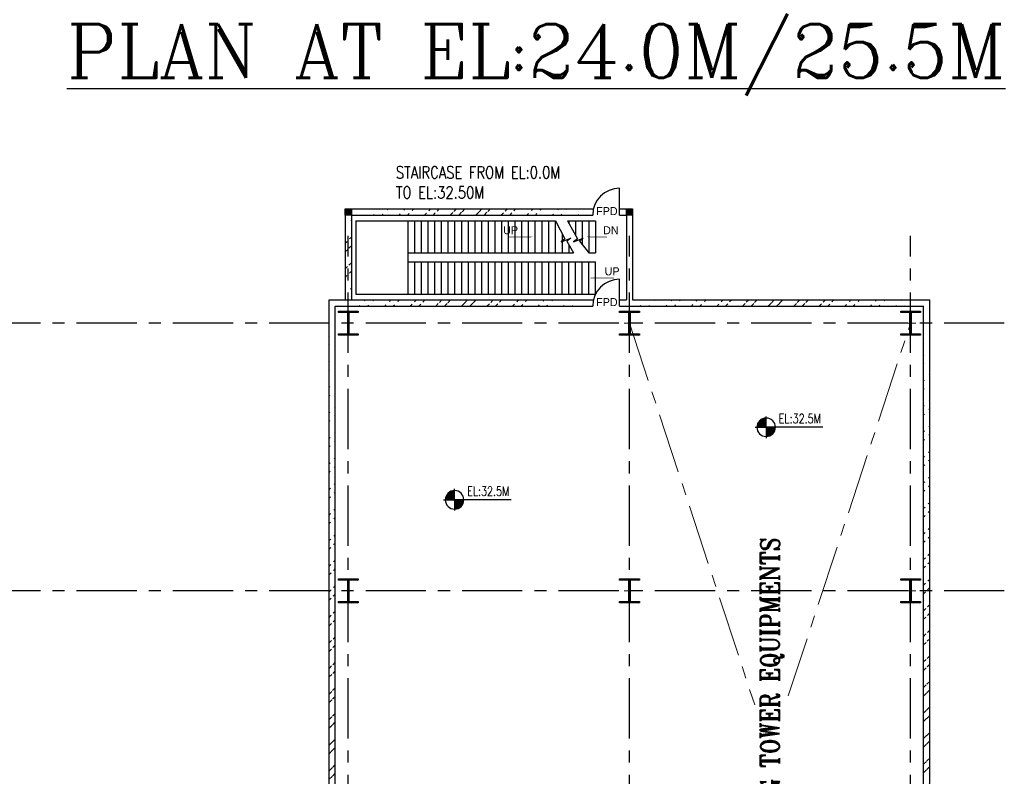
# Model space of a CAD drawing. Header units: inches. Extents: x 0 to 1544102, y -287698 to 23144100.
# Tile 7 of 256: x 149824 to 186596, y -237023 to -208773. Entities that reach past the tile are written whole.
import ezdxf

# ---------------------------------------------------------------- set-up
doc = ezdxf.new("R2010")
doc.units = ezdxf.units.IN
doc.header["$LTSCALE"] = 1800
doc.header["$MEASUREMENT"] = 0
doc.linetypes.add('CENTER', pattern=[2, 1.25, -0.25, 0.25, -0.25])
doc.layers.get('0').update_dxf_attribs({"color": 253, "lineweight": 9})
doc.layers.add('CEN', color=2, linetype='CENTER', lineweight=15)
for name, color, linetype in [('COL', 1, 'Continuous'), ('GRID', 251, 'CENTER'), ('STAIR', 2, 'Continuous'), ('TEXT', 3, 'Continuous'), ('WALL', 6, 'Continuous')]:
    doc.layers.add(name, color=color, linetype=linetype)
doc.styles.add('HTX11', font='O8111901')
doc.styles.add('ROMANC', font='ROMANC.SHX')
doc.styles.add('ROMANS', font='romans.shx')
doc.styles.add('ROMANT', font='romant')
doc.styles.get("Standard").update_dxf_attribs({"font": 'arial.ttf'})
pattern_1 = [(45, (-320647.8, -240592.44), (-477.2971, 477.2971), []), (45, (-320329.6, -240592.44), (-477.2971, 477.2971), [])]

# ---------------------------------------------------------------- blocks, each defined once
blk = doc.blocks.new('F-ROW COLUMN')
at = {"layer": 'COL'}
h = blk.add_hatch(dxfattribs=at)
h.set_pattern_fill('ANSI31', color=256, scale=200, angle=180, style=0)
h.set_pattern_definition([(225, (-557328.912, -127499.994), (17.6776695, -17.6776695), [])])
h.paths.add_polyline_path([(370, 450), (0, 450), (0, 400), (22.5, 400), (370, 400)])
h.paths.add_polyline_path([(0, 450), (-370, 450), (-370, 400), (0, 400)])
h.paths.add_polyline_path([(0, 400), (-22.5, 400), (-22.5, 0), (0, 0)])
h.paths.add_polyline_path([(22.5, 400), (0, 400), (0, 0), (22.5, 0)])
h.paths.add_polyline_path([(0, 0), (-22.5, 0), (-22.5, -400), (0, -400)])
h.paths.add_polyline_path([(22.5, 0), (0, 0), (0, -400), (22.5, -400)])
h.paths.add_polyline_path([(0, -400), (-22.5, -400), (-370, -400), (-370, -450), (0, -450)])
h.paths.add_polyline_path([(370, -400), (0, -400), (0, -450), (370, -450)])
at = {"layer": 'CEN'}
for p, q in [((0, -450), (0, 450)), ((191.6, 0), (-191.6, 0))]:
    blk.add_line(p, q, dxfattribs=at)
at = {"layer": 'COL'}
for points in [[(-370, 450), (370, 450), (370, 400), (-370, 400)], [(-22.5, 400), (22.5, 400), (22.5, -400), (-22.5, -400)], [(-370, -400), (370, -400), (370, -450), (-370, -450)]]:
    blk.add_lwpolyline(points, close=True, dxfattribs=at)
blk = doc.blocks.new('*X22')
at = {"color": 0}
for p, q in [((36092, 29275), (36330, 29275)), ((36102, 29300), (36330, 29300)), ((36115, 29325), (36330, 29325)), ((36132, 29350), (36330, 29350)), ((36154, 29375), (36330, 29375)), ((36183, 29400), (36330, 29400)), ((36226, 29425), (36330, 29425)), ((36080, 29200), (36330, 29200)), ((36081, 29225), (36330, 29225)), ((36085, 29250), (36330, 29250))]:
    blk.add_line(p, q, dxfattribs=at)
blk = doc.blocks.new('LL')
for p, q in [((-711, 0), (-711, 423)), ((-1136, 0), (-711, 0)), ((1493, 0), (-711, 0)), ((-711, 0), (-711, -418))]:
    blk.add_line(p, q)
for start, end in [(90, 180), (180, 270), (0, 90), (270, 0)]:
    blk.add_arc((-711, 0), 360, start, end)
at = {"xscale": 1.439999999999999, "yscale": 1.439999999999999, "zscale": 1.439999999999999}
blk.add_blockref('*X22', (-53026, -42044), dxfattribs=at)
at = {"xscale": 1.439999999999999, "yscale": 1.439999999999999, "zscale": 1.439999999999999, "rotation": 180}
blk.add_blockref('*X22', (51604, 42044), dxfattribs=at)
at = {"flags": 4}
blk.add_attdef('LEVEL', (-222, 154), '', height=432, dxfattribs=at)

msp = doc.modelspace()

# ---------------------------------------------------------------- hatches: boundary and pattern name
h = msp.add_hatch()
h.set_pattern_fill('ANSI32', color=256, scale=1800, style=0)
h.set_pattern_definition(pattern_1)
edge = h.paths.add_edge_path()
edge.add_line((162210.97, -216066.25), (171225.97, -216066.25))
edge.add_line((162210.97, -215836.25), (171252.78, -215836.25))
h = msp.add_hatch()
h.set_pattern_fill('ANSI32', color=256, scale=1800, style=0)
h.set_pattern_definition(pattern_1)
edge = h.paths.add_edge_path()
edge.add_line((161980.97, -216066.25), (161980.97, -219236.25))
edge.add_line((162210.97, -216066.25), (162210.97, -219236.25))
h = msp.add_hatch()
h.set_pattern_fill('ANSI32', color=256, scale=1800, style=0)
h.set_pattern_definition(pattern_1)
edge = h.paths.add_edge_path()
edge.add_line((161380.97, -252907.78), (161380.97, -219236.25))
edge.add_line((161610.97, -252880.97), (161610.97, -219466.25))
h = msp.add_hatch()
h.set_pattern_fill('ANSI32', color=256, scale=1800, style=0)
h.set_pattern_definition(pattern_1)
edge = h.paths.add_edge_path()
edge.add_line((161380.97, -219236.25), (171252.78, -219236.25))
edge.add_line((161610.97, -219466.25), (171225.97, -219466.25))
h = msp.add_hatch()
h.set_pattern_fill('ANSI32', color=256, scale=1800, style=0)
h.set_pattern_definition(pattern_1)
edge = h.paths.add_edge_path()
edge.add_line((172710.97, -219236.25), (183810.97, -219236.25))
edge.add_line((172225.97, -219466.25), (183580.97, -219466.25))
h = msp.add_hatch()
h.set_pattern_fill('ANSI32', color=256, scale=1800, style=0)
h.set_pattern_definition(pattern_1)
edge = h.paths.add_edge_path()
edge.add_line((183580.97, -251236.25), (183580.97, -219466.25))
edge.add_line((183810.97, -251236.25), (183810.97, -219236.25))
at = {"layer": 'COL'}
h = msp.add_hatch(dxfattribs=at)
h.set_pattern_fill('ANSI31', color=1, scale=250, angle=180, style=0)
h.set_pattern_definition([(225, (158630.967, -221186.247), (22.09709, -22.09709), [])])
h.paths.add_polyline_path([(162210.97, -216066.25), (162210.97, -215836.25), (161980.97, -215836.25), (161980.97, -216066.25)])
h = msp.add_hatch(dxfattribs=at)
h.set_pattern_fill('ANSI31', color=1, scale=250, angle=180, style=0)
h.set_pattern_definition([(225, (169130.967, -221186.247), (22.09709, -22.09709), [])])
h.paths.add_polyline_path([(172710.97, -216066.25), (172710.97, -215836.25), (172480.97, -215836.25), (172480.97, -216066.25)])

# ---------------------------------------------------------------- linework, layer by layer
at = {"layer": 'CEN'}
for p, q in [((172595.97, -220101.25), (177274.21, -234358.75)), ((178527.84, -234023.15), (183095.97, -220101.25))]:
    msp.add_line(p, q, dxfattribs=at)
at = {"layer": 'COL'}
for points in [[(161980.97, -215836.25), (162210.97, -215836.25), (162210.97, -216066.25), (161980.97, -216066.25)], [(172480.97, -215836.25), (172710.97, -215836.25), (172710.97, -216066.25), (172480.97, -216066.25)]]:
    msp.add_lwpolyline(points, close=True, dxfattribs=at)
at = {"layer": 'GRID'}
for p, q in [((162095.97, -278811.88), (162095.97, -216849.27)), ((172595.97, -278811.88), (172595.97, -216849.27)), ((183095.97, -278811.88), (183095.97, -216849.27)), ((186595.97, -220101.25), (146295.97, -220101.25)), ((186595.97, -230101.25), (146295.97, -230101.25))]:
    msp.add_line(p, q, dxfattribs=at)
at = {"layer": 'STAIR', "linetype": 'Continuous'}
for p, q in [((162380.97, -216283.75), (169830.97, -216283.75)), ((162380.97, -216283.75), (162380.97, -219018.75)), ((164330.97, -217483.75), (164330.97, -216283.75)), ((164330.97, -217483.75), (164330.97, -216283.75)), ((164580.97, -217483.75), (164580.97, -216283.75)), ((164830.97, -217483.75), (164830.97, -216283.75)), ((165080.97, -217483.75), (165080.97, -216283.75)), ((165330.97, -217483.75), (165330.97, -216283.75)), ((165580.97, -217483.75), (165580.97, -216283.75)), ((165830.97, -217483.75), (165830.97, -216283.75)), ((166080.97, -217483.75), (166080.97, -216283.75)), ((166330.97, -217483.75), (166330.97, -216283.75)), ((166580.97, -217483.75), (166580.97, -216283.75)), ((166830.97, -217483.75), (166830.97, -216283.75)), ((167080.97, -217483.75), (167080.97, -216283.75)), ((167330.97, -217483.75), (167330.97, -216283.75)), ((167580.97, -217483.75), (167580.97, -216283.75)), ((167830.97, -217483.75), (167830.97, -216283.75)), ((168080.97, -217483.75), (168080.97, -216283.75)), ((168330.97, -217483.75), (168330.97, -216283.75)), ((168580.97, -217483.75), (168580.97, -216283.75)), ((168830.97, -217483.75), (168830.97, -216283.75)), ((169080.97, -217483.75), (169080.97, -216283.75)), ((169330.97, -217483.75), (169330.97, -216283.75)), ((169580.97, -217483.75), (169580.97, -216283.75)), ((169830.97, -217483.75), (169830.97, -216283.75)), ((170283.05, -216283.75), (171330.97, -216283.75)), ((170330.97, -216283.75), (170330.97, -216370.43)), ((170580.97, -216283.75), (170580.97, -216822.67)), ((170830.97, -216283.75), (170830.97, -217174.81)), ((171080.97, -216283.75), (171080.97, -217483.75)), ((171330.97, -216283.75), (171330.97, -217483.75)), ((170080.97, -216752.19), (170080.97, -217483.75)), ((170330.97, -217169.94), (170330.97, -217483.75)), ((164330.97, -217818.75), (164330.97, -217483.75)), ((164330.97, -217483.75), (170505.12, -217483.75)), ((171080.97, -217483.75), (171330.97, -217483.75)), ((164330.97, -219018.75), (164330.97, -217818.75)), ((164330.97, -217818.75), (171330.97, -217818.75)), ((164330.97, -219018.75), (164330.97, -217818.75)), ((164580.97, -219018.75), (164580.97, -217818.75)), ((164830.97, -219018.75), (164830.97, -217818.75)), ((165080.97, -219018.75), (165080.97, -217818.75)), ((165330.97, -219018.75), (165330.97, -217818.75)), ((165580.97, -219018.75), (165580.97, -217818.75)), ((165830.97, -219018.75), (165830.97, -217818.75)), ((166080.97, -219018.75), (166080.97, -217818.75)), ((166330.97, -219018.75), (166330.97, -217818.75)), ((166580.97, -219018.75), (166580.97, -217818.75)), ((166830.97, -219018.75), (166830.97, -217818.75)), ((167080.97, -219018.75), (167080.97, -217818.75)), ((167330.97, -219018.75), (167330.97, -217818.75)), ((167580.97, -219018.75), (167580.97, -217818.75)), ((167830.97, -219018.75), (167830.97, -217818.75)), ((168080.97, -219018.75), (168080.97, -217818.75)), ((168330.97, -219018.75), (168330.97, -217818.75)), ((168580.97, -219018.75), (168580.97, -217818.75)), ((168830.97, -219018.75), (168830.97, -217818.75)), ((169080.97, -219018.75), (169080.97, -217818.75)), ((169330.97, -219018.75), (169330.97, -217818.75)), ((169580.97, -219018.75), (169580.97, -217818.75)), ((169830.97, -219018.75), (169830.97, -217818.75)), ((170080.97, -219018.75), (170080.97, -217818.75)), ((170330.97, -219018.75), (170330.97, -217818.75)), ((170580.97, -219018.75), (170580.97, -217818.75)), ((170830.97, -219018.75), (170830.97, -217818.75)), ((171080.97, -219018.75), (171080.97, -217818.75)), ((171330.97, -219018.75), (171330.97, -217818.75)), ((162380.97, -219018.75), (171330.97, -219018.75))]:
    msp.add_line(p, q, dxfattribs=at)
at = {"layer": 'STAIR', "linetype": 'Continuous', "flags": 128}
for points in [[(169830.97, -216283.75), (170187.34, -216951.52), (170047.08, -217062.21), (170403.1, -216936.5), (170262.84, -217047.19), (170505.12, -217483.75)], [(170283.05, -216283.75), (170652.2, -216951.52), (170511.94, -217062.21), (170867.96, -216936.5), (170727.7, -217047.19), (171080.97, -217483.75)]]:
    msp.add_lwpolyline(points, dxfattribs=at)
for points in [[(168978.98, -216883.75, 0, 150, 0), (168624.29, -216883.75, 25, 25, 0), (168065.65, -216883.75, 25, 25, 0)], [(171001.33, -216883.75, 0, 150, 0), (171356.02, -216883.75, 25, 25, 0), (171752.9, -216883.75, 25, 25, 0)], [(171107.37, -218418.75, 0, 150, 0), (171462.06, -218418.75, 25, 25, 0), (172020.7, -218418.75, 25, 25, 0)]]:
    msp.add_lwpolyline(points, format="xyseb", dxfattribs=at)
at = {"layer": 'WALL'}
for p, q in [((172225.97, -216066.25), (172225.97, -215066.25)), ((162210.97, -215836.25), (171252.78, -215836.25)), ((172225.97, -215836.25), (172480.97, -215836.25)), ((161980.97, -216066.25), (161980.97, -219236.25)), ((162210.97, -216066.25), (171225.97, -216066.25)), ((162210.97, -216066.25), (162210.97, -219236.25)), ((172225.97, -216066.25), (172480.97, -216066.25)), ((172480.97, -216066.25), (172480.97, -219236.25)), ((172710.97, -216066.25), (172710.97, -219236.25)), ((172225.97, -219466.25), (172225.97, -218466.25)), ((161380.97, -252907.78), (161380.97, -219236.25)), ((161380.97, -219236.25), (171252.78, -219236.25)), ((161610.97, -252880.97), (161610.97, -219466.25)), ((161610.97, -219466.25), (171225.97, -219466.25)), ((172225.97, -219236.25), (172480.97, -219236.25)), ((172225.97, -219466.25), (183580.97, -219466.25)), ((172710.97, -219236.25), (183810.97, -219236.25)), ((183580.97, -251236.25), (183580.97, -219466.25)), ((183810.97, -251236.25), (183810.97, -219236.25))]:
    msp.add_line(p, q, dxfattribs=at)
for centre in [(172225.97, -216066.25), (172225.97, -219466.25)]:
    msp.add_arc(centre, 1000, 90, 180, dxfattribs=at)

# ---------------------------------------------------------------- block references
for p in [(162095.97, -220101.25), (172595.97, -220101.25), (183095.97, -220101.25), (162095.97, -230101.25), (172595.97, -230101.25), (183095.97, -230101.25)]:
    msp.add_blockref('F-ROW COLUMN', p)
at = {"layer": 'TEXT'}
ref = msp.add_blockref('LL', (178384.33, -223990.66), dxfattribs=dict(at, xscale=0.96, yscale=0.96, zscale=0.96))
ref.add_attrib('LEVEL', 'EL:32.5M', (178171.46, -223842.65), dxfattribs={"layer": '0', "height": 350, "style": 'ROMANS', "width": 0.75, "flags": 4})
ref = msp.add_blockref('LL', (166747.88, -226700.9), dxfattribs=dict(at, xscale=0.96, yscale=0.96, zscale=0.96))
ref.add_attrib('LEVEL', 'EL:32.5M', (166535.01, -226552.88), dxfattribs={"layer": '0', "height": 350, "style": 'ROMANS', "width": 0.75, "flags": 4})

# ---------------------------------------------------------------- texts
at = {"layer": 'TEXT', "color": 3, "style": 'ROMANC'}
msp.add_text('%%UPLAN AT EL:24.0M/25.5M', height=2000, dxfattribs=at).set_placement((151581.45, -210939.83))
at = {"layer": 'TEXT', "linetype": 'Continuous', "style": 'HTX11'}
for s, p in [('FPD', (171353.01, -216069.3)), ('UP', (167880.72, -216783.75)), ('DN', (171611.66, -216783.75)), ('UP', (171668.66, -218318.75)), ('FPD', (171353.01, -219467.96))]:
    msp.add_text(s, height=300, dxfattribs=at).set_placement(p)
at = {"layer": 'TEXT', "insert": (163871.71, -214249.41), "char_height": 450, "attachment_point": 1, "style": 'ROMANS'}
msp.add_mtext_dynamic_manual_height_columns('{\\W0.8;STAIRCASE FROM EL:0.0M TO EL:32.50M}', width=6932.3139, gutter_width=1, heights=[0], dxfattribs=at)
at = {"layer": 'TEXT', "insert": (177495.88, -245825.64), "char_height": 700, "attachment_point": 1, "rotation": 90, "style": 'ROMANT'}
msp.add_mtext_dynamic_manual_height_columns('{\\W0.85;SPACE FOR COOLING TOWER EQUIPMENTS}', width=20124.5566, gutter_width=1, heights=[0], dxfattribs=at)

doc.saveas('drawing.dxf')
